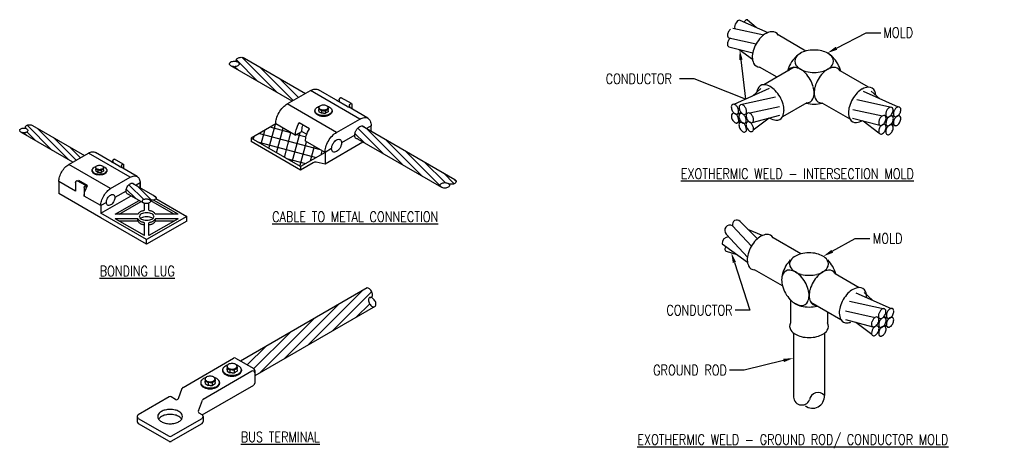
# Model space of a CAD drawing. Header units: inches. Extents: x 67.8 to 90.7, y 38.5 to 44.5.
# Tile 1 of 2: x 67.8 to 79.8, y 39 to 44.2. Entities that reach past the tile are written whole.
import ezdxf
from ezdxf import colors
from ezdxf.entities.mleader import LeaderData, LeaderLine
from ezdxf.math import Vec2, Vec3

# ---------------------------------------------------------------- set-up
doc = ezdxf.new("R2010")
doc.units = ezdxf.units.IN
doc.header["$MEASUREMENT"] = 0
for name, color, linetype in [('E-ANNO-TEXT', 2, 'Continuous'), ('E-DETL-GRPH', 3, 'Continuous'), ('E-DETL-PATT', 1, 'Continuous')]:
    doc.layers.add(name, color=color, linetype=linetype)
doc.styles.add('Annotative', font='romans.shx', dxfattribs={"width": 0.8, "height": 0.125})

# ---------------------------------------------------------------- blocks, each defined once
blk = doc.blocks.new('00E-DT02-01 - Copy_dwg__U3-509071-LPS_GROUNDING DETAILS 2')
for p, q in [((0.16324, 0.14918), (0.16546, 0.15747)), ((0.1659, 0.14764), (0.16816, 0.15607)), ((0.1579, 0.15226), (0.15817, 0.15326)), ((0.16003, 0.15434), (0.18081, 0.14877)), ((0.16057, 0.15072), (0.16181, 0.15537)), ((0.17124, 0.14456), (0.17393, 0.1546)), ((0.17286, 0.15398), (0.17599, 0.15315)), ((0.1593, 0.15146), (0.17948, 0.14605)), ((0.17391, 0.14302), (0.17617, 0.15145)), ((0.1775, 0.1449), (0.17884, 0.14991)), ((0.16926, 0.14571), (0.17584, 0.14394)), ((0.18114, 0.147), (0.18151, 0.14837))]:
    blk.add_line(p, q)
at = {"flags": 128}
blk.add_lwpolyline([(0.16857, 0.1461), (0.17083, 0.15453), (0.16368, 0.15644)], dxfattribs=at)

msp = doc.modelspace()

# ---------------------------------------------------------------- linework, layer by layer
at = {"layer": 'E-DETL-GRPH', "lineweight": -3}
for p, q in [((76.562, 44.187), (76.905, 44.035)), ((76.658, 44.191), (76.761, 44.099)), ((76.479, 44.088), (76.854, 44.005)), ((76.429, 43.97), (76.762, 43.896)), ((77.367, 43.81), (77.029, 44.005)), ((76.431, 43.863), (76.72, 43.788)), ((76.557, 43.83), (76.716, 43.711)), ((70.707, 43.441), (70.446, 43.702)), ((70.942, 43.305), (70.514, 43.734)), ((70.545, 43.724), (71.287, 43.296)), ((71.123, 43.201), (70.38, 43.63)), ((70.472, 43.577), (70.429, 43.62)), ((71.138, 43.209), (70.729, 43.618)), ((77.016, 43.493), (76.804, 43.615)), ((77.222, 43.612), (76.855, 43.401)), ((78.128, 43.371), (77.781, 43.571)), ((71.201, 43.246), (70.964, 43.482)), ((71.065, 43.167), (71.346, 43.329)), ((71.945, 42.984), (71.346, 43.329)), ((71.683, 43.202), (71.445, 43.339)), ((76.92, 43.353), (76.492, 43.162)), ((76.819, 43.354), (76.716, 43.262)), ((78.06, 43.322), (78.486, 43.132)), ((78.161, 43.323), (78.264, 43.231)), ((71.792, 43.137), (71.668, 43.208)), ((71.696, 43.217), (71.696, 43.192)), ((71.844, 43.171), (71.72, 43.243)), ((76.998, 43.251), (76.572, 43.157)), ((77.983, 43.22), (78.406, 43.127)), ((71.663, 42.821), (71.065, 43.167)), ((71.4, 43.085), (71.4, 43.075)), ((71.449, 43.117), (71.449, 43.124)), ((71.449, 43.117), (71.449, 43.104)), ((71.466, 43.094), (71.449, 43.104)), ((71.449, 43.104), (71.449, 43.098)), ((71.449, 43.085), (71.449, 43.098)), ((71.449, 43.085), (71.449, 43.072)), ((71.466, 43.063), (71.449, 43.072)), ((71.482, 43.085), (71.466, 43.094)), ((71.505, 43.085), (71.482, 43.085)), ((71.482, 43.085), (71.482, 43.053)), ((71.505, 43.085), (71.527, 43.085)), ((71.56, 43.104), (71.527, 43.085)), ((71.527, 43.085), (71.527, 43.053)), ((71.56, 43.072), (71.527, 43.053)), ((71.56, 43.117), (71.56, 43.124)), ((71.56, 43.117), (71.56, 43.104)), ((71.56, 43.104), (71.56, 43.098)), ((71.56, 43.085), (71.56, 43.098)), ((71.56, 43.085), (71.56, 43.072)), ((71.609, 43.085), (71.609, 43.075)), ((72.044, 42.993), (71.807, 43.13)), ((71.82, 43.146), (71.82, 43.123)), ((71.848, 43.162), (71.848, 43.107)), ((77.045, 43.132), (76.685, 43.053)), ((77.376, 43.181), (77.081, 43.01)), ((77.903, 42.981), (77.565, 43.176)), ((77.935, 43.101), (78.295, 43.022)), ((71.482, 43.053), (71.466, 43.063)), ((71.505, 43.053), (71.482, 43.053)), ((71.505, 43.053), (71.505, 43.053)), ((71.505, 43.053), (71.527, 43.053)), ((71.663, 42.821), (71.945, 42.984)), ((76.571, 42.961), (76.525, 42.934)), ((76.579, 43.063), (76.537, 43.044)), ((77.046, 43.026), (76.71, 42.939)), ((76.92, 42.993), (76.726, 42.847)), ((77.934, 42.995), (78.266, 42.909)), ((78.061, 42.962), (78.253, 42.817)), ((78.401, 43.032), (78.444, 43.013)), ((68.205, 42.607), (67.904, 42.909)), ((67.967, 42.906), (68.599, 42.541)), ((68.405, 42.492), (68.024, 42.873)), ((70.924, 42.924), (70.625, 42.751)), ((71.162, 42.786), (70.924, 42.924)), ((71.162, 42.786), (71.242, 42.832)), ((71.334, 42.865), (71.21, 42.937)), ((71.242, 42.832), (71.301, 42.798)), ((71.334, 42.865), (71.334, 42.865)), ((72.236, 42.558), (71.921, 42.873)), ((71.973, 42.9), (73.101, 42.248)), ((72.471, 42.423), (72.022, 42.871)), ((72.085, 42.902), (72.027, 42.869)), ((72.085, 42.832), (72.085, 42.902)), ((78.409, 42.93), (78.456, 42.903)), ((68.459, 42.461), (67.828, 42.825)), ((67.906, 42.78), (67.869, 42.817)), ((68.006, 42.722), (67.901, 42.827)), ((68.498, 42.483), (68.224, 42.758)), ((71.224, 42.405), (70.625, 42.751)), ((70.625, 42.751), (70.625, 42.71)), ((71.224, 42.364), (70.625, 42.71)), ((71.523, 42.578), (71.286, 42.715)), ((71.884, 42.786), (71.724, 42.694)), ((72.001, 42.694), (71.886, 42.808)), ((71.916, 42.743), (72.937, 42.154)), ((72.706, 42.287), (72.258, 42.735)), ((68.552, 42.514), (68.424, 42.642)), ((71.984, 42.704), (71.523, 42.437)), ((71.603, 42.624), (71.523, 42.578)), ((72.941, 42.151), (72.493, 42.6)), ((68.409, 42.432), (68.648, 42.57)), ((69.157, 42.276), (68.648, 42.57)), ((68.935, 42.461), (68.733, 42.578)), ((68.946, 42.475), (68.946, 42.453)), ((69.072, 42.436), (68.967, 42.496)), ((71.523, 42.578), (71.224, 42.405)), ((71.523, 42.578), (71.523, 42.437)), ((68.918, 42.138), (68.409, 42.432)), ((68.694, 42.362), (68.694, 42.354)), ((68.737, 42.389), (68.737, 42.395)), ((68.737, 42.389), (68.737, 42.378)), ((68.737, 42.378), (68.737, 42.374)), ((68.75, 42.37), (68.737, 42.378)), ((68.737, 42.362), (68.737, 42.374)), ((68.737, 42.362), (68.737, 42.351)), ((68.75, 42.343), (68.737, 42.351)), ((68.764, 42.362), (68.75, 42.37)), ((68.764, 42.362), (68.764, 42.335)), ((68.783, 42.362), (68.764, 42.362)), ((68.783, 42.362), (68.803, 42.362)), ((68.83, 42.378), (68.803, 42.362)), ((68.803, 42.362), (68.803, 42.335)), ((68.83, 42.351), (68.803, 42.335)), ((68.83, 42.389), (68.83, 42.395)), ((68.83, 42.389), (68.83, 42.378)), ((68.83, 42.378), (68.83, 42.374)), ((68.83, 42.362), (68.83, 42.374)), ((68.83, 42.362), (68.83, 42.351)), ((68.872, 42.362), (68.872, 42.354)), ((69.028, 42.406), (68.923, 42.467)), ((69.242, 42.284), (69.04, 42.401)), ((69.051, 42.414), (69.051, 42.394)), ((69.075, 42.428), (69.075, 42.381)), ((71.378, 42.453), (71.224, 42.364)), ((71.224, 42.405), (71.224, 42.364)), ((71.523, 42.437), (71.417, 42.459)), ((72.981, 42.211), (72.728, 42.464)), ((68.618, 42.174), (68.513, 42.234)), ((68.638, 42.176), (68.533, 42.236)), ((68.764, 42.335), (68.75, 42.343)), ((68.783, 42.335), (68.764, 42.335)), ((68.783, 42.335), (68.803, 42.335)), ((68.783, 42.335), (68.783, 42.335)), ((68.918, 42.138), (69.157, 42.276)), ((73.094, 42.197), (72.963, 42.328)), ((73.118, 42.223), (73.081, 42.26)), ((68.29, 42.225), (68.29, 42.077)), ((68.492, 42.108), (68.29, 42.225)), ((68.492, 42.213), (68.492, 42.108)), ((68.597, 42.152), (68.597, 42.047)), ((68.621, 42.144), (68.621, 42.166)), ((68.638, 42.176), (68.639, 42.175)), ((69.222, 42.02), (69.109, 42.133)), ((69.32, 42.007), (69.141, 42.185)), ((69.181, 42.205), (69.457, 42.046)), ((69.277, 42.207), (69.227, 42.178)), ((69.414, 41.997), (69.24, 42.171)), ((69.277, 42.147), (69.277, 42.207)), ((69.277, 42.207), (69.277, 42.15)), ((68.799, 41.784), (68.29, 42.077)), ((68.799, 41.931), (68.597, 42.047)), ((68.799, 41.84), (69.167, 42.052)), ((69.106, 42.108), (68.97, 42.03)), ((68.974, 41.827), (69.265, 41.995)), ((69.133, 42.071), (69.318, 41.965)), ((69.689, 41.827), (69.398, 41.995)), ((69.471, 42.024), (69.44, 42.055)), ((69.738, 41.827), (69.441, 41.999)), ((69.468, 42.016), (69.843, 41.799)), ((68.867, 41.97), (68.799, 41.931)), ((68.799, 41.931), (68.799, 41.84)), ((69.023, 41.827), (69.289, 41.981)), ((69.328, 41.875), (69.328, 41.96)), ((69.384, 41.875), (69.384, 41.963)), ((69.356, 41.518), (68.799, 41.84)), ((69.356, 41.462), (68.799, 41.784)), ((69.249, 41.827), (68.974, 41.827)), ((69.328, 41.567), (68.974, 41.771)), ((69.249, 41.771), (68.974, 41.771)), ((69.249, 41.743), (69.249, 41.771)), ((69.843, 41.799), (69.356, 41.518)), ((69.738, 41.771), (69.384, 41.567)), ((69.738, 41.827), (69.463, 41.827)), ((69.738, 41.771), (69.463, 41.771)), ((69.463, 41.743), (69.463, 41.771)), ((69.843, 41.743), (69.843, 41.799)), ((69.249, 41.743), (69.023, 41.743)), ((69.328, 41.567), (69.328, 41.724)), ((69.843, 41.743), (69.356, 41.462)), ((69.384, 41.567), (69.384, 41.724)), ((69.689, 41.743), (69.463, 41.743)), ((76.475, 41.686), (76.703, 41.437)), ((76.567, 41.74), (76.776, 41.527)), ((76.658, 41.647), (76.841, 41.569)), ((69.356, 41.462), (69.356, 41.518)), ((76.397, 41.586), (76.655, 41.303)), ((77.306, 41.346), (76.968, 41.541)), ((76.347, 41.468), (76.655, 41.243)), ((76.397, 41.379), (76.528, 41.336)), ((77.081, 40.956), (76.743, 41.151)), ((77.72, 41.107), (78.015, 40.936)), ((72.034, 40.931), (70.496, 40.043)), ((71.315, 40.235), (71.98, 40.9)), ((71.609, 40.404), (72.091, 40.886)), ((77.973, 40.872), (78.4, 40.683)), ((78.075, 40.874), (78.177, 40.782)), ((72.137, 40.71), (70.67, 39.863)), ((71.021, 40.065), (71.686, 40.73)), ((71.902, 40.574), (72.066, 40.737)), ((77.18, 40.785), (77.18, 40.506)), ((77.424, 40.758), (77.79, 40.546)), ((77.896, 40.77), (78.319, 40.677)), ((70.727, 39.895), (71.392, 40.561)), ((77.63, 40.639), (77.63, 40.506)), ((77.848, 40.652), (78.208, 40.573)), ((78.315, 40.583), (78.357, 40.564)), ((77.847, 40.546), (78.18, 40.46)), ((77.974, 40.513), (78.166, 40.368)), ((78.322, 40.481), (78.369, 40.454)), ((70.658, 39.95), (71.098, 40.391)), ((77.216, 40.383), (77.216, 39.624)), ((77.591, 40.382), (77.591, 39.624)), ((70.579, 39.996), (70.804, 40.221)), ((69.798, 39.723), (70.412, 40.078)), ((70.437, 40.078), (70.658, 39.95)), ((70.333, 39.97), (70.333, 39.978)), ((70.333, 39.97), (70.333, 39.956)), ((70.454, 39.97), (70.454, 39.978)), ((70.454, 39.97), (70.454, 39.956)), ((70.5, 40.041), (70.51, 40.051)), ((70.044, 39.581), (70.634, 39.922)), ((70.279, 39.936), (70.279, 39.925)), ((70.333, 39.956), (70.368, 39.936)), ((70.333, 39.956), (70.333, 39.95)), ((70.333, 39.936), (70.333, 39.95)), ((70.333, 39.936), (70.333, 39.921)), ((70.333, 39.921), (70.368, 39.901)), ((70.368, 39.936), (70.368, 39.901)), ((70.393, 39.936), (70.368, 39.936)), ((70.393, 39.901), (70.368, 39.901)), ((70.393, 39.936), (70.418, 39.936)), ((70.393, 39.901), (70.393, 39.9)), ((70.393, 39.901), (70.418, 39.901)), ((70.418, 39.936), (70.436, 39.946)), ((70.418, 39.936), (70.418, 39.901)), ((70.418, 39.901), (70.436, 39.911)), ((70.436, 39.946), (70.454, 39.956)), ((70.436, 39.911), (70.454, 39.921)), ((70.454, 39.956), (70.454, 39.95)), ((70.454, 39.936), (70.454, 39.95)), ((70.454, 39.936), (70.454, 39.921)), ((70.508, 39.936), (70.508, 39.925)), ((70.67, 39.929), (70.67, 39.773)), ((70.013, 39.782), (70.013, 39.771)), ((70.03, 39.389), (70.658, 39.751)), ((70.067, 39.817), (70.067, 39.824)), ((70.067, 39.817), (70.067, 39.802)), ((70.067, 39.802), (70.067, 39.796)), ((70.067, 39.802), (70.102, 39.782)), ((70.067, 39.782), (70.067, 39.796)), ((70.067, 39.782), (70.067, 39.768)), ((70.067, 39.768), (70.102, 39.747)), ((70.102, 39.782), (70.102, 39.747)), ((70.127, 39.782), (70.102, 39.782)), ((70.127, 39.747), (70.102, 39.747)), ((70.127, 39.782), (70.152, 39.782)), ((70.127, 39.747), (70.152, 39.747)), ((70.127, 39.747), (70.127, 39.746)), ((70.152, 39.782), (70.17, 39.792)), ((70.152, 39.782), (70.152, 39.747)), ((70.152, 39.747), (70.17, 39.757)), ((70.17, 39.792), (70.187, 39.802)), ((70.17, 39.757), (70.187, 39.768)), ((70.187, 39.817), (70.187, 39.824)), ((70.187, 39.817), (70.187, 39.802)), ((70.187, 39.802), (70.187, 39.796)), ((70.187, 39.782), (70.187, 39.796)), ((70.187, 39.782), (70.187, 39.768)), ((70.242, 39.782), (70.242, 39.771)), ((69.629, 39.606), (69.252, 39.389)), ((69.706, 39.576), (69.653, 39.606)), ((69.741, 39.589), (69.788, 39.711)), ((69.985, 39.439), (70.034, 39.569)), ((69.24, 39.368), (69.24, 39.306)), ((70.03, 39.389), (69.995, 39.409)), ((70.043, 39.368), (70.043, 39.306)), ((69.252, 39.346), (69.629, 39.129)), ((69.252, 39.285), (69.629, 39.067)), ((69.653, 39.129), (70.03, 39.346)), ((69.653, 39.067), (70.03, 39.285))]:
    msp.add_line(p, q, dxfattribs=at)
at = {"layer": 'E-DETL-GRPH', "lineweight": -3, "flags": 128}
for points in [[(70.421, 43.687, -0.058752), (70.445, 43.684, -0.072341), (70.462, 43.677, -0.106617), (70.476, 43.665, -0.156851), (70.479, 43.653, -0.156851), (70.476, 43.642, -0.106617), (70.462, 43.63, -0.072341), (70.445, 43.622, -0.058752), (70.421, 43.62, -0.058752), (70.398, 43.622, -0.072341), (70.38, 43.63, -0.106617), (70.367, 43.642, -0.156851), (70.363, 43.653, -0.156851), (70.367, 43.665, -0.106617), (70.38, 43.677, -0.072341), (70.398, 43.684, -0.058752)], [(71.505, 43.156, -0.058752), (71.527, 43.153, -0.072341), (71.544, 43.146, -0.106617), (71.556, 43.135, -0.156851), (71.56, 43.124, -0.156851), (71.556, 43.113, -0.106617), (71.544, 43.101, -0.072341), (71.527, 43.095, -0.058752), (71.505, 43.092, -0.058752), (71.482, 43.095, -0.072341), (71.466, 43.101, -0.106617), (71.453, 43.113, -0.156851), (71.449, 43.124, -0.156851), (71.453, 43.135, -0.106617), (71.466, 43.146, -0.072341), (71.482, 43.153, -0.058752)], [(67.863, 42.874, -0.058752), (67.882, 42.871, -0.072341), (67.898, 42.865, -0.106617), (67.909, 42.855, -0.156851), (67.912, 42.845, -0.156851), (67.909, 42.835, -0.106617), (67.898, 42.825, -0.072341), (67.882, 42.819, -0.058752), (67.863, 42.817, -0.058752), (67.843, 42.819, -0.072341), (67.828, 42.825, -0.106617), (67.817, 42.835, -0.156851), (67.813, 42.845, -0.156851), (67.817, 42.855, -0.106617), (67.828, 42.865, -0.072341), (67.843, 42.871, -0.058752)], [(71.706, 42.634, -0.058752), (71.686, 42.606, -0.072341), (71.663, 42.589, -0.106617), (71.638, 42.581, -0.156851), (71.62, 42.584, -0.156851), (71.608, 42.598, -0.106617), (71.603, 42.624, -0.072341), (71.607, 42.652, -0.058752), (71.62, 42.684, -0.058752), (71.641, 42.712, -0.072341), (71.663, 42.729, -0.106617), (71.689, 42.737, -0.156851), (71.706, 42.733, -0.156851), (71.719, 42.72, -0.106617), (71.724, 42.694, -0.072341), (71.72, 42.666, -0.058752)], [(68.783, 42.422, -0.058752), (68.802, 42.42, -0.072341), (68.816, 42.414, -0.106617), (68.827, 42.405, -0.156851), (68.83, 42.395, -0.156851), (68.827, 42.386, -0.106617), (68.816, 42.376, -0.072341), (68.802, 42.371, -0.058752), (68.783, 42.368, -0.058752), (68.765, 42.371, -0.072341), (68.75, 42.376, -0.106617), (68.74, 42.386, -0.156851), (68.737, 42.395, -0.156851), (68.74, 42.405, -0.106617), (68.75, 42.414, -0.072341), (68.765, 42.42, -0.058752)], [(72.978, 42.211, -0.058752), (73.001, 42.208, -0.072341), (73.019, 42.201, -0.106617), (73.032, 42.189, -0.156851), (73.036, 42.177, -0.156851), (73.032, 42.166, -0.106617), (73.019, 42.154, -0.072341), (73.001, 42.147, -0.058752), (72.978, 42.144, -0.058752), (72.954, 42.147, -0.072341), (72.937, 42.154, -0.106617), (72.923, 42.166, -0.156851), (72.92, 42.177, -0.156851), (72.923, 42.189, -0.106617), (72.937, 42.201, -0.072341), (72.954, 42.208, -0.058752)], [(68.955, 41.979, -0.058752), (68.937, 41.955, -0.072341), (68.918, 41.94, -0.106617), (68.897, 41.933, -0.156851), (68.882, 41.937, -0.156851), (68.871, 41.948, -0.106617), (68.867, 41.97, -0.072341), (68.87, 41.994, -0.058752), (68.882, 42.021, -0.058752), (68.899, 42.045, -0.072341), (68.918, 42.06, -0.106617), (68.94, 42.067, -0.156851), (68.955, 42.063, -0.156851), (68.965, 42.052, -0.106617), (68.97, 42.03, -0.072341), (68.967, 42.006, -0.058752)], [(69.352, 42.014, -0.058752), (69.372, 42.011, -0.072341), (69.387, 42.005, -0.106617), (69.399, 41.995, -0.156851), (69.402, 41.985, -0.156851), (69.399, 41.975, -0.106617), (69.387, 41.965, -0.072341), (69.372, 41.959, -0.058752), (69.352, 41.957, -0.058752), (69.333, 41.959, -0.072341), (69.318, 41.965, -0.106617), (69.306, 41.975, -0.156851), (69.303, 41.985, -0.156851), (69.306, 41.995, -0.106617), (69.318, 42.005, -0.072341), (69.333, 42.011, -0.058752)], [(69.356, 41.749, -0.058752), (69.322, 41.754, -0.072341), (69.295, 41.764, -0.106617), (69.276, 41.782, -0.156851), (69.27, 41.799, -0.156851), (69.276, 41.817, -0.106617), (69.295, 41.834, -0.072341), (69.322, 41.845, -0.058752), (69.356, 41.849, -0.058752), (69.391, 41.845, -0.072341), (69.417, 41.834, -0.106617), (69.437, 41.817, -0.156851), (69.442, 41.799, -0.156851), (69.437, 41.782, -0.106617), (69.417, 41.764, -0.072341), (69.391, 41.754, -0.058752)], [(70.393, 40.013, 0.058752), (70.369, 40.01, 0.072341), (70.351, 40.003, 0.106617), (70.337, 39.99, 0.156851), (70.333, 39.978, 0.156851), (70.337, 39.966, 0.106617), (70.351, 39.954, 0.072341), (70.369, 39.946, 0.058752), (70.393, 39.943, 0.058752), (70.418, 39.946, 0.072341), (70.436, 39.954, 0.106617), (70.45, 39.966, 0.156851), (70.454, 39.978, 0.156851), (70.45, 39.99, 0.106617), (70.436, 40.003, 0.072341), (70.418, 40.01, 0.058752)], [(70.127, 39.859, 0.058752), (70.103, 39.856, 0.072341), (70.085, 39.849, 0.106617), (70.071, 39.837, 0.156851), (70.067, 39.824, 0.156851), (70.071, 39.812, 0.106617), (70.085, 39.8, 0.072341), (70.103, 39.792, 0.058752), (70.127, 39.79, 0.058752), (70.151, 39.792, 0.072341), (70.17, 39.8, 0.106617), (70.183, 39.812, 0.156851), (70.187, 39.824, 0.156851), (70.183, 39.837, 0.106617), (70.17, 39.849, 0.072341), (70.151, 39.856, 0.058752)], [(69.641, 39.455, 0.058752), (69.581, 39.447, 0.072341), (69.535, 39.429, 0.106617), (69.5, 39.398, 0.156851), (69.49, 39.368, 0.156851), (69.5, 39.337, 0.106617), (69.535, 39.306, 0.072341), (69.581, 39.288, 0.058752), (69.641, 39.281, 0.058752), (69.702, 39.288, 0.072341), (69.748, 39.306, 0.106617), (69.782, 39.337, 0.156851), (69.792, 39.368, 0.156851), (69.782, 39.398, 0.106617), (69.748, 39.429, 0.072341), (69.702, 39.447, 0.058752)]]:
    msp.add_lwpolyline(points, format="xyb", close=True, dxfattribs=at)
for points in [[(70.462, 43.677, -0.106617), (70.449, 43.689, -0.156851), (70.445, 43.701, -0.156851), (70.449, 43.712, -0.106617), (70.462, 43.724, -0.072341), (70.48, 43.731, -0.058752), (70.503, 43.734)], [(70.503, 43.734, -0.058752), (70.527, 43.731, -0.072341), (70.545, 43.724)], [(71.346, 43.329, -0.106617), (71.404, 43.348, -0.156851), (71.445, 43.339)], [(71.668, 43.208, -0.05845), (71.683, 43.202, -0.059488), (71.696, 43.192)], [(71.696, 43.217, -0.072341), (71.697, 43.224, -0.058752), (71.7, 43.231, -0.058752), (71.705, 43.238, -0.072341), (71.71, 43.242, -0.106617), (71.716, 43.244, -0.156851), (71.72, 43.243, -0.095107), (71.722, 43.241)], [(70.924, 42.924, -0.072341), (70.933, 42.988, -0.058752), (70.965, 43.062, -0.058752), (71.013, 43.127, -0.072341), (71.065, 43.167)], [(71.553, 43.139, -0.058566), (71.579, 43.128, -0.106617), (71.602, 43.106, -0.156851), (71.609, 43.085, -0.156851), (71.602, 43.064, -0.106617), (71.579, 43.042, -0.072341), (71.547, 43.03, -0.058752), (71.505, 43.025, -0.058752), (71.463, 43.03, -0.072341), (71.431, 43.042, -0.106617), (71.407, 43.064, -0.156851), (71.4, 43.085, -0.156851), (71.407, 43.106, -0.106617), (71.431, 43.128, -0.058566), (71.456, 43.139)], [(71.609, 43.075, -0.156851), (71.602, 43.054, -0.106617), (71.579, 43.033, -0.072341), (71.547, 43.02, -0.058752), (71.505, 43.015, -0.058752), (71.463, 43.02, -0.072341), (71.431, 43.033, -0.106617), (71.407, 43.054, -0.156851), (71.4, 43.075)], [(71.792, 43.137, -0.05845), (71.807, 43.13)], [(71.82, 43.146, -0.072341), (71.821, 43.153, -0.058752), (71.824, 43.16, -0.058752), (71.829, 43.166, -0.072341), (71.834, 43.17, -0.106617), (71.84, 43.172, -0.156851), (71.844, 43.171, -0.156851), (71.847, 43.168, -0.106617), (71.848, 43.162)], [(71.945, 42.984, -0.106617), (72.003, 43.002, -0.156851), (72.044, 42.993, -0.156851), (72.072, 42.962, -0.106617), (72.085, 42.902)], [(67.898, 42.865, -0.106617), (67.886, 42.876, -0.156851), (67.883, 42.886, -0.156851), (67.886, 42.896, -0.106617), (67.898, 42.906, -0.072341), (67.913, 42.912, -0.058752), (67.932, 42.914)], [(67.932, 42.914, -0.058752), (67.952, 42.912, -0.072341), (67.967, 42.906)], [(71.162, 42.786, -0.072341), (71.171, 42.851, -0.069037), (71.211, 42.937)], [(71.242, 42.832, -0.072341), (71.251, 42.897, -0.010569), (71.256, 42.911)], [(71.286, 42.715, -0.072341), (71.295, 42.779, -0.069037), (71.334, 42.865)], [(71.916, 42.743, -0.131652), (71.902, 42.747, -0.156851), (71.889, 42.76, -0.106617), (71.884, 42.786, -0.072341), (71.888, 42.814, -0.058752), (71.902, 42.846, -0.058752), (71.922, 42.874, -0.072341), (71.945, 42.892, -0.106617), (71.97, 42.9, -0.156851), (71.988, 42.896, -0.131652), (71.999, 42.885)], [(71.523, 42.578, -0.072341), (71.532, 42.642, -0.058752), (71.564, 42.716, -0.058752), (71.612, 42.781, -0.072341), (71.663, 42.821)], [(68.648, 42.57, -0.106617), (68.698, 42.586, -0.156851), (68.733, 42.578)], [(68.946, 42.475, -0.072341), (68.947, 42.48, -0.058752), (68.95, 42.487, -0.058752), (68.954, 42.492, -0.072341), (68.958, 42.496, -0.106617), (68.963, 42.497, -0.156851), (68.967, 42.496, -0.095107), (68.968, 42.495)], [(68.29, 42.225, -0.072341), (68.298, 42.28, -0.058752), (68.325, 42.343, -0.058752), (68.366, 42.398, -0.072341), (68.409, 42.432)], [(68.824, 42.408, -0.058566), (68.846, 42.399, -0.106617), (68.866, 42.38, -0.156851), (68.872, 42.362, -0.156851), (68.866, 42.345, -0.106617), (68.846, 42.326, -0.072341), (68.819, 42.315, -0.058752), (68.783, 42.311, -0.058752), (68.748, 42.315, -0.072341), (68.72, 42.326, -0.106617), (68.7, 42.345, -0.156851), (68.694, 42.362, -0.156851), (68.7, 42.38, -0.106617), (68.72, 42.399, -0.058566), (68.742, 42.408)], [(68.872, 42.354, -0.156851), (68.866, 42.336, -0.106617), (68.846, 42.318, -0.072341), (68.819, 42.307, -0.058752), (68.783, 42.303, -0.058752), (68.748, 42.307, -0.072341), (68.72, 42.318, -0.106617), (68.7, 42.336, -0.156851), (68.694, 42.354)], [(68.923, 42.467, -0.05845), (68.935, 42.461, -0.059488), (68.946, 42.453)], [(69.028, 42.406, -0.05845), (69.04, 42.401)], [(69.051, 42.414, -0.072341), (69.052, 42.42, -0.058752), (69.055, 42.426, -0.058752), (69.059, 42.431, -0.072341), (69.063, 42.435, -0.106617), (69.068, 42.436, -0.156851), (69.072, 42.436, -0.156851), (69.074, 42.433, -0.106617), (69.075, 42.428)], [(68.492, 42.213, -0.072341), (68.493, 42.218, -0.058752), (68.496, 42.224, -0.058752), (68.5, 42.23, -0.072341), (68.504, 42.233, -0.106617), (68.509, 42.235, -0.156851), (68.513, 42.234, -0.095107), (68.514, 42.233)], [(68.527, 42.226, -0.010653), (68.533, 42.236)], [(69.157, 42.276, -0.106617), (69.207, 42.292, -0.156851), (69.242, 42.284, -0.156851), (69.266, 42.258, -0.106617), (69.277, 42.207)], [(73.101, 42.248, -0.106617), (73.114, 42.236, -0.156851), (73.118, 42.225, -0.156851), (73.114, 42.213, -0.106617), (73.101, 42.201, -0.072341), (73.083, 42.194, -0.058752), (73.06, 42.191, -0.058752), (73.037, 42.194, -0.072341), (73.019, 42.201)], [(68.597, 42.047, -0.072341), (68.605, 42.102, -0.069037), (68.639, 42.175)], [(68.597, 42.152, -0.072341), (68.598, 42.158, -0.058752), (68.601, 42.164, -0.058752), (68.605, 42.169, -0.072341), (68.609, 42.173, -0.106617), (68.614, 42.174, -0.156851), (68.618, 42.174, -0.156851), (68.62, 42.171, -0.106617), (68.621, 42.166)], [(68.799, 41.931, -0.072341), (68.807, 41.986, -0.058752), (68.834, 42.049, -0.058752), (68.875, 42.104, -0.072341), (68.918, 42.138)], [(69.133, 42.071, -0.131652), (69.121, 42.075, -0.156851), (69.11, 42.086, -0.106617), (69.106, 42.108, -0.072341), (69.109, 42.132, -0.058752), (69.121, 42.159, -0.058752), (69.138, 42.183, -0.072341), (69.157, 42.198, -0.106617), (69.179, 42.205, -0.156851), (69.194, 42.201, -0.131652), (69.203, 42.192)], [(69.457, 42.046, -0.106617), (69.468, 42.035, -0.156851), (69.472, 42.025, -0.156851), (69.468, 42.015, -0.106617), (69.457, 42.005, -0.072341), (69.442, 41.999, -0.058752), (69.422, 41.997, -0.058752), (69.402, 41.999, -0.072341), (69.387, 42.005)], [(69.249, 41.827, -0.028836), (69.253, 41.833, -0.106617), (69.281, 41.859, -0.072341), (69.315, 41.872, -0.018745), (69.328, 41.875)], [(69.384, 41.875, -0.018745), (69.397, 41.872, -0.072341), (69.431, 41.859, -0.106617), (69.459, 41.833, -0.028836), (69.463, 41.827)], [(69.328, 41.724, -0.018745), (69.315, 41.726, -0.072341), (69.281, 41.74, -0.106617), (69.253, 41.765, -0.028836), (69.249, 41.771)], [(69.282, 41.774, -0.0673), (69.295, 41.785, -0.072341), (69.322, 41.795, -0.058752), (69.356, 41.799, -0.058752), (69.391, 41.795, -0.072341), (69.417, 41.785, -0.0673), (69.43, 41.774)], [(69.463, 41.771, -0.028836), (69.459, 41.765, -0.106617), (69.431, 41.74, -0.072341), (69.397, 41.726, -0.018745), (69.384, 41.724)], [(69.328, 41.695, -0.018745), (69.315, 41.698, -0.072341), (69.281, 41.712, -0.106617), (69.253, 41.737, -0.028836), (69.249, 41.743)], [(69.463, 41.743, -0.028836), (69.459, 41.737, -0.106617), (69.431, 41.712, -0.072341), (69.397, 41.698, -0.018745), (69.384, 41.695)], [(72.087, 40.892, 0.058752), (72.072, 40.913, 0.072341), (72.055, 40.926, 0.106617), (72.037, 40.932, 0.017461), (72.035, 40.932)], [(72.129, 40.776, 0.058752), (72.114, 40.796, 0.072341), (72.097, 40.81, 0.106617), (72.078, 40.816, 0.156851), (72.065, 40.813, 0.156851), (72.056, 40.803, 0.106617), (72.052, 40.783, 0.072341), (72.055, 40.762, 0.058752), (72.065, 40.739, 0.058752), (72.081, 40.718, 0.072341), (72.097, 40.705, 0.106617), (72.116, 40.699)], [(72.072, 40.815, 0.009438), (72.074, 40.815, 0.156851), (72.087, 40.818, 0.156851), (72.097, 40.828, 0.106617), (72.101, 40.847, 0.072341), (72.098, 40.868, 0.058752), (72.087, 40.892)], [(72.138, 40.712, 0.106617), (72.142, 40.731, 0.072341), (72.139, 40.752, 0.058752), (72.129, 40.776)], [(70.341, 39.995, 0.058566), (70.313, 39.982, 0.106617), (70.286, 39.959, 0.156851), (70.279, 39.936, 0.156851), (70.286, 39.913, 0.106617), (70.313, 39.889, 0.072341), (70.348, 39.875, 0.058752), (70.393, 39.87, 0.058752), (70.439, 39.875, 0.072341), (70.474, 39.889, 0.106617), (70.5, 39.913, 0.156851), (70.508, 39.936, 0.156851), (70.5, 39.959, 0.106617), (70.474, 39.982, 0.058566), (70.446, 39.995)], [(70.074, 39.841, 0.058566), (70.046, 39.829, 0.106617), (70.02, 39.805, 0.156851), (70.013, 39.782, 0.156851), (70.02, 39.759, 0.106617), (70.046, 39.735, 0.072341), (70.081, 39.721, 0.058752), (70.127, 39.716, 0.058752), (70.173, 39.721, 0.072341), (70.208, 39.735, 0.106617), (70.234, 39.759, 0.156851), (70.242, 39.782, 0.156851), (70.234, 39.805, 0.106617), (70.208, 39.829, 0.058566), (70.18, 39.841)], [(70.279, 39.925, 0.156851), (70.286, 39.902, 0.106617), (70.313, 39.878, 0.072341), (70.348, 39.864, 0.058752), (70.393, 39.859, 0.058752), (70.439, 39.864, 0.072341), (70.474, 39.878, 0.106617), (70.5, 39.902, 0.156851), (70.508, 39.925)], [(70.013, 39.771, 0.156851), (70.02, 39.748, 0.106617), (70.046, 39.724, 0.072341), (70.081, 39.711, 0.058752), (70.127, 39.705, 0.058752), (70.173, 39.711, 0.072341), (70.208, 39.724, 0.106617), (70.234, 39.748, 0.156851), (70.242, 39.771)], [(69.641, 39.393, 0.058752), (69.581, 39.386, 0.072341), (69.535, 39.368, 0.10558), (69.501, 39.337)], [(69.782, 39.337, 0.10558), (69.748, 39.368, 0.072341), (69.702, 39.386, 0.058752), (69.641, 39.393)]]:
    msp.add_lwpolyline(points, format="xyb", dxfattribs=at)
at = {"layer": 'E-DETL-GRPH', "lineweight": -3}
for centre, radius, start, end in [((76.583, 44.104), 0.083, 142.8931, 195.1069), ((76.578, 44.118), 0.0709, 102.7438, 149.5531), ((76.665, 44.13), 0.0609, 95.8639, 146.1361), ((76.547, 43.984), 0.136, 151.9574, 172.0426), ((76.511, 44.002), 0.0963, 128.1582, 150.8781), ((76.968, 43.874), 0.172, 95.6571, 120), ((76.959, 43.964), 0.0817, 30, 95.6571), ((76.445, 43.999), 0.0328, 172.0426, 242.0614), ((76.547, 43.878), 0.136, 151.9574, 172.0426), ((76.511, 43.896), 0.0963, 128.1582, 150.8781), ((77.116, 43.695), 0.408, 136.5505, 163.4495), ((77.016, 43.79), 0.27, 120, 136.5505), ((76.444, 43.893), 0.0328, 172.0426, 245.9574), ((76.984, 43.734), 0.27, 163.4495, 180), ((77.434, 43.549), 0.27, 104.2957, 136.5505), ((77.466, 43.414), 0.408, 76.5505, 103.4495), ((77.498, 43.549), 0.27, 43.4495, 76.5505), ((76.887, 43.734), 0.172, 180, 204.3429), ((77.534, 43.454), 0.408, 136.5505, 164.0111), ((77.312, 43.686), 0.0817, 144.3429, 215.6571), ((77.385, 43.633), 0.172, 120, 144.3429), ((77.547, 43.633), 0.172, 35.6571, 60), ((77.62, 43.686), 0.0817, 324.3429, 35.6571), ((77.398, 43.454), 0.408, 15.9889, 43.4495), ((76.804, 43.697), 0.0817, 204.3429, 270), ((77.222, 43.53), 0.0817, 84.3429, 150), ((77.213, 43.44), 0.172, 60, 84.3429), ((77.385, 43.739), 0.172, 215.6571, 240), ((77.164, 43.356), 0.27, 43.4495, 60), ((77.434, 43.823), 0.27, 240, 256.5505), ((77.466, 43.957), 0.408, 256.5505, 283.4495), ((77.498, 43.823), 0.27, 283.4495, 300), ((77.768, 43.356), 0.27, 120, 136.5505), ((77.547, 43.739), 0.172, 300, 324.3429), ((77.719, 43.44), 0.172, 95.6571, 120), ((77.71, 43.53), 0.0817, 30, 95.6571), ((77.064, 43.261), 0.408, 16.5505, 43.4495), ((77.868, 43.261), 0.408, 136.5505, 163.4495), ((76.938, 43.281), 0.172, 155.6571, 171.0817), ((76.855, 43.319), 0.0817, 90, 155.6571), ((76.846, 43.229), 0.172, 60, 86.9183), ((76.798, 43.144), 0.27, 43.4495, 60), ((76.698, 43.049), 0.408, 16.5505, 43.4495), ((77.196, 43.3), 0.27, 0, 16.5505), ((77.736, 43.3), 0.27, 163.4495, 180), ((78.185, 43.115), 0.27, 120, 136.5505), ((78.137, 43.199), 0.172, 93.0817, 120), ((78.128, 43.289), 0.0817, 24.3429, 90), ((78.045, 43.252), 0.172, 7.4292, 24.3429), ((77.376, 43.263), 0.0817, 270, 335.6571), ((77.294, 43.3), 0.172, 335.6571, 0), ((77.638, 43.3), 0.172, 180, 204.3429), ((77.556, 43.263), 0.0817, 204.3429, 270), ((78.286, 43.02), 0.408, 136.5505, 163.4495), ((76.49, 43.133), 0.0307, 92.4021, 182.4021), ((76.574, 43.136), 0.115, 182.4021, 206.4021), ((76.553, 43.126), 0.0919, 206.4021, 235.8014), ((76.479, 43.108), 0.0561, 36.7129, 80.0914), ((76.521, 43.07), 0.0279, 225.633, 5.1712), ((76.407, 43.048), 0.15, 24.2096, 38.7091), ((76.449, 43.077), 0.0996, 357.6537, 19.1506), ((76.585, 43.129), 0.0307, 92.4021, 182.4021), ((76.669, 43.133), 0.115, 182.4021, 206.4021), ((76.649, 43.123), 0.0919, 206.4021, 235.8014), ((76.574, 43.105), 0.0561, 36.7129, 80.0914), ((76.616, 43.067), 0.0279, 225.633, 5.1712), ((76.502, 43.045), 0.15, 24.2096, 38.7091), ((76.545, 43.073), 0.0996, 357.6537, 19.1506), ((76.927, 43.089), 0.172, 333.0817, 0), ((76.83, 43.089), 0.27, 0, 16.5505), ((77.466, 43.572), 0.408, 255.9889, 284.0111), ((78.153, 43.059), 0.27, 163.4495, 180), ((78.435, 43.042), 0.0996, 160.8494, 182.3463), ((78.477, 43.013), 0.15, 141.2909, 155.7904), ((78.406, 43.073), 0.0561, 99.9086, 143.2871), ((78.395, 43.098), 0.0307, 357.5979, 87.5979), ((78.311, 43.102), 0.115, 333.5979, 357.5979), ((78.53, 43.045), 0.0996, 160.8494, 182.3463), ((78.573, 43.017), 0.15, 141.2909, 155.7904), ((78.501, 43.077), 0.0561, 99.9086, 143.2871), ((78.49, 43.101), 0.0307, 357.5979, 87.5979), ((78.406, 43.105), 0.115, 333.5979, 357.5979), ((76.491, 43.025), 0.0307, 92.4021, 182.4021), ((76.575, 43.028), 0.115, 182.4021, 206.4021), ((76.554, 43.018), 0.0919, 206.4021, 235.8014), ((76.48, 43), 0.0561, 36.7129, 80.0914), ((76.522, 42.962), 0.0279, 225.633, 5.1712), ((76.408, 42.94), 0.15, 24.2096, 38.7091), ((76.45, 42.969), 0.0996, 357.6537, 19.1506), ((76.582, 43.021), 0.0307, 92.4021, 182.4021), ((76.666, 43.025), 0.115, 182.4021, 206.4021), ((76.646, 43.015), 0.0919, 206.4021, 235.8014), ((76.571, 42.997), 0.0561, 36.7129, 80.0914), ((76.613, 42.959), 0.0279, 225.633, 5.1712), ((76.499, 42.937), 0.15, 24.2096, 38.7091), ((76.542, 42.965), 0.0996, 357.6537, 19.1506), ((76.669, 42.921), 0.0307, 92.4021, 182.4021), ((76.67, 43.028), 0.0307, 92.4021, 182.4021), ((76.754, 43.032), 0.115, 182.4021, 206.4021), ((76.733, 43.022), 0.0919, 206.4021, 235.8014), ((76.658, 42.896), 0.0561, 36.7129, 80.0914), ((76.659, 43.004), 0.0561, 36.7129, 80.0914), ((76.701, 42.966), 0.0279, 225.633, 5.1712), ((76.587, 42.944), 0.15, 24.2096, 38.7091), ((76.63, 42.972), 0.0996, 357.6537, 19.1506), ((77.019, 43.141), 0.172, 237.9661, 264.3429), ((77.01, 43.051), 0.0817, 264.3429, 330), ((78.056, 43.059), 0.172, 180, 206.9183), ((77.973, 43.022), 0.0817, 210, 275.6572), ((77.964, 43.112), 0.172, 275.6571, 301.054), ((78.35, 42.941), 0.0996, 160.8494, 182.3463), ((78.393, 42.912), 0.15, 141.2909, 155.7904), ((78.321, 42.972), 0.0561, 99.9086, 143.2871), ((78.246, 42.99), 0.0919, 304.1986, 333.5979), ((78.31, 42.997), 0.0307, 357.5979, 87.5979), ((78.226, 43.001), 0.115, 333.5979, 357.5979), ((78.363, 43.035), 0.0279, 174.8288, 314.367), ((78.438, 42.934), 0.0996, 160.8494, 182.3463), ((78.48, 42.906), 0.15, 141.2909, 155.7904), ((78.409, 42.966), 0.0561, 99.9086, 143.2871), ((78.331, 43.091), 0.0919, 304.1986, 333.5979), ((78.398, 42.99), 0.0307, 357.5979, 87.5979), ((78.314, 42.994), 0.115, 333.5979, 357.5979), ((78.529, 42.938), 0.0996, 160.8494, 182.3463), ((78.459, 43.039), 0.0279, 174.8288, 314.367), ((78.572, 42.909), 0.15, 141.2909, 155.7904), ((78.5, 42.969), 0.0561, 99.9086, 143.2871), ((78.426, 43.095), 0.0919, 304.1986, 333.5979), ((78.489, 42.993), 0.0307, 357.5979, 87.5979), ((78.405, 42.997), 0.115, 333.5979, 357.5979), ((76.583, 42.915), 0.0307, 92.4021, 182.4021), ((76.667, 42.918), 0.115, 182.4021, 206.4021), ((76.647, 42.908), 0.0919, 206.4021, 235.8014), ((76.572, 42.89), 0.0561, 36.7129, 80.0914), ((76.615, 42.852), 0.0279, 225.633, 5.1712), ((76.501, 42.83), 0.15, 24.2096, 38.7091), ((76.543, 42.859), 0.0996, 357.6537, 19.1506), ((76.753, 42.924), 0.115, 182.4021, 206.4021), ((76.733, 42.914), 0.0919, 206.4021, 235.8014), ((76.701, 42.858), 0.0279, 225.633, 5.1712), ((76.586, 42.836), 0.15, 24.2096, 38.7091), ((76.629, 42.865), 0.0996, 357.6537, 19.1506), ((78.278, 42.934), 0.0279, 174.8288, 314.367), ((78.351, 42.834), 0.0996, 160.8494, 182.3463), ((78.279, 42.827), 0.0279, 174.8288, 314.367), ((78.393, 42.805), 0.15, 141.2909, 155.7904), ((78.321, 42.865), 0.0561, 99.9086, 143.2871), ((78.247, 42.883), 0.0919, 304.1986, 333.5979), ((78.31, 42.89), 0.0307, 357.5979, 87.5979), ((78.227, 42.893), 0.115, 333.5979, 357.5979), ((78.437, 42.828), 0.0996, 160.8494, 182.3463), ((78.366, 42.928), 0.0279, 174.8288, 314.367), ((78.479, 42.799), 0.15, 141.2909, 155.7904), ((78.407, 42.859), 0.0561, 99.9086, 143.2871), ((78.333, 42.877), 0.0919, 304.1986, 333.5979), ((78.334, 42.984), 0.0919, 304.1986, 333.5979), ((78.396, 42.884), 0.0307, 357.5979, 87.5979), ((78.313, 42.887), 0.115, 333.5979, 357.5979), ((78.458, 42.931), 0.0279, 174.8288, 314.367), ((78.426, 42.987), 0.0919, 304.1986, 333.5979), ((78.365, 42.821), 0.0279, 174.8288, 314.367), ((71.406, 42.404), 0.0562, 78.1891, 120), ((76.528, 41.702), 0.0548, 44.494, 196.3609), ((76.444, 41.63), 0.0647, 61.276, 222.4232), ((76.429, 41.468), 0.0824, 90, 180), ((76.955, 41.325), 0.27, 120, 136.5505), ((76.906, 41.41), 0.172, 95.6571, 120), ((76.897, 41.5), 0.0817, 30, 95.6571), ((76.404, 41.402), 0.0238, 88.1335, 251.8665), ((77.055, 41.231), 0.408, 136.5505, 163.4495), ((76.923, 41.27), 0.27, 163.4495, 180), ((77.324, 41.169), 0.172, 120, 144.3429), ((77.373, 41.084), 0.27, 103.4495, 120), ((77.405, 40.95), 0.408, 76.5505, 104.011), ((77.437, 41.084), 0.27, 60, 76.5505), ((77.486, 41.169), 0.172, 35.6571, 60), ((76.826, 41.27), 0.172, 180, 204.3429), ((76.743, 41.233), 0.0817, 204.3429, 270), ((77.473, 40.99), 0.408, 136.5505, 163.4495), ((77.25, 41.222), 0.0817, 144.3429, 215.6571), ((77.324, 41.274), 0.172, 215.6571, 240), ((77.486, 41.274), 0.172, 300, 324.3429), ((77.559, 41.222), 0.0817, 324.3429, 35.6571), ((77.337, 40.99), 0.408, 15.9889, 43.4495), ((77.341, 41.029), 0.27, 163.4495, 196.5505), ((77.243, 41.029), 0.172, 155.6571, 180), ((77.161, 41.066), 0.0817, 84.3429, 155.6571), ((77.152, 40.976), 0.172, 60, 84.3429), ((77.373, 41.359), 0.27, 240, 256.5505), ((77.103, 40.891), 0.27, 43.4495, 60), ((77.003, 40.797), 0.408, 16.5505, 43.4495), ((77.405, 41.493), 0.408, 256.5505, 283.4495), ((77.807, 40.797), 0.408, 136.5505, 163.4495), ((77.437, 41.359), 0.27, 283.4495, 300), ((77.707, 40.891), 0.27, 120, 136.5505), ((77.658, 40.976), 0.172, 95.6571, 120), ((77.649, 41.066), 0.0817, 30, 95.6571), ((77.473, 41.068), 0.408, 195.9889, 223.4495), ((78.024, 40.764), 0.172, 93.0817, 120), ((78.015, 40.855), 0.0817, 24.3429, 90), ((77.232, 40.836), 0.172, 335.6571, 0), ((77.135, 40.836), 0.27, 0, 16.5505), ((77.675, 40.836), 0.27, 163.4495, 180), ((77.577, 40.836), 0.172, 180, 204.3429), ((78.173, 40.585), 0.408, 136.5505, 163.4495), ((78.073, 40.68), 0.27, 120, 136.5505), ((77.933, 40.817), 0.172, 358.861, 24.3429), ((77.373, 40.973), 0.27, 224.2957, 256.5505), ((77.324, 40.889), 0.172, 240, 264.3429), ((77.315, 40.799), 0.0817, 264.3429, 335.6571), ((77.405, 41.107), 0.408, 256.5505, 284.0111), ((77.495, 40.799), 0.0817, 204.3429, 270), ((78.041, 40.624), 0.27, 163.4495, 180), ((78.319, 40.624), 0.0561, 99.9086, 143.2871), ((78.308, 40.649), 0.0307, 357.5979, 87.5979), ((78.414, 40.627), 0.0561, 99.9086, 143.2871), ((78.403, 40.652), 0.0307, 357.5979, 87.5979), ((77.944, 40.624), 0.172, 180, 206.9183), ((78.306, 40.463), 0.15, 141.2909, 155.7904), ((78.234, 40.523), 0.0561, 99.9086, 143.2871), ((78.223, 40.548), 0.0307, 357.5979, 87.5979), ((78.348, 40.593), 0.0996, 160.8494, 182.3463), ((78.276, 40.586), 0.0279, 174.8288, 314.367), ((78.391, 40.564), 0.15, 141.2909, 155.7904), ((78.322, 40.516), 0.0561, 99.9086, 143.2871), ((78.244, 40.642), 0.0919, 304.1986, 333.5979), ((78.311, 40.541), 0.0307, 357.5979, 87.5979), ((78.224, 40.652), 0.115, 333.5979, 357.5979), ((78.444, 40.596), 0.0996, 160.8494, 182.3463), ((78.372, 40.589), 0.0279, 174.8288, 314.367), ((78.486, 40.567), 0.15, 141.2909, 155.7904), ((78.413, 40.519), 0.0561, 99.9086, 143.2871), ((78.34, 40.645), 0.0919, 304.1986, 333.5979), ((78.402, 40.544), 0.0307, 357.5979, 87.5979), ((78.319, 40.655), 0.115, 333.5979, 357.5979), ((77.25, 40.465), 0.0817, 150, 215.6571), ((77.559, 40.465), 0.0817, 324.3429, 30), ((77.861, 40.587), 0.0817, 210, 275.6572), ((77.852, 40.677), 0.172, 275.6571, 291.0817), ((78.263, 40.492), 0.0996, 160.8494, 182.3463), ((78.192, 40.485), 0.0279, 174.8288, 314.367), ((78.307, 40.355), 0.15, 141.2909, 155.7904), ((78.235, 40.416), 0.0561, 99.9086, 143.2871), ((78.16, 40.541), 0.0919, 304.1986, 333.5979), ((78.224, 40.44), 0.0307, 357.5979, 87.5979), ((78.139, 40.551), 0.115, 333.5979, 357.5979), ((78.14, 40.444), 0.115, 333.5979, 357.5979), ((78.351, 40.485), 0.0996, 160.8494, 182.3463), ((78.279, 40.478), 0.0279, 174.8288, 314.367), ((78.392, 40.35), 0.15, 141.2909, 155.7904), ((78.394, 40.456), 0.15, 141.2909, 155.7904), ((78.32, 40.41), 0.0561, 99.9086, 143.2871), ((78.247, 40.534), 0.0919, 304.1986, 333.5979), ((78.31, 40.434), 0.0307, 357.5979, 87.5979), ((78.227, 40.544), 0.115, 333.5979, 357.5979), ((78.443, 40.488), 0.0996, 160.8494, 182.3463), ((78.371, 40.481), 0.0279, 174.8288, 314.367), ((78.485, 40.459), 0.15, 141.2909, 155.7904), ((78.339, 40.537), 0.0919, 304.1986, 333.5979), ((78.318, 40.548), 0.115, 333.5979, 357.5979), ((77.324, 40.518), 0.172, 215.6571, 240), ((77.373, 40.602), 0.27, 240, 256.5505), ((77.405, 40.736), 0.408, 256.5505, 283.4495), ((77.437, 40.602), 0.27, 283.4495, 300), ((77.486, 40.518), 0.172, 300, 324.3429), ((78.264, 40.384), 0.0996, 160.8494, 182.3463), ((78.192, 40.378), 0.0279, 174.8288, 314.367), ((78.16, 40.434), 0.0919, 304.1986, 333.5979), ((78.35, 40.378), 0.0996, 160.8494, 182.3463), ((78.278, 40.372), 0.0279, 174.8288, 314.367), ((78.246, 40.428), 0.0919, 304.1986, 333.5979), ((78.226, 40.438), 0.115, 333.5979, 357.5979), ((70.425, 40.056), 0.0246, 60, 120), ((70.646, 39.9), 0.0246, 0, 120), ((70.646, 39.929), 0.0246, 0, 60), ((69.811, 39.702), 0.0246, 120, 159.2795), ((70.646, 39.773), 0.0246, 300, 0), ((69.641, 39.585), 0.0246, 60, 120), ((77.316, 39.609), 0.101, 171.4887, 337.9594), ((77.446, 39.614), 0.145, 231.8688, 4.1649), ((77.514, 39.554), 0.105, 41.9922, 170.7251), ((69.718, 39.597), 0.0246, 240, 339.2795), ((70.057, 39.56), 0.0246, 120, 159.2795), ((69.264, 39.368), 0.0246, 120, 240), ((70.008, 39.43), 0.0246, 159.2795, 240), ((70.018, 39.368), 0.0246, 300, 60), ((69.264, 39.306), 0.0246, 180, 240), ((70.018, 39.306), 0.0246, 300, 0), ((69.641, 39.15), 0.0246, 240, 300), ((69.641, 39.15), 0.0246, 240, 300), ((69.641, 39.088), 0.0246, 240, 300)]:
    msp.add_arc(centre, radius, start, end, dxfattribs=at)

# ---------------------------------------------------------------- block references
at = {"layer": 'E-DETL-PATT', "color": 8, "lineweight": -3, "xscale": 35.41926029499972, "yscale": 35.41926029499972, "zscale": 35.41926029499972}
msp.add_blockref('00E-DT02-01 - Copy_dwg__U3-509071-LPS_GROUNDING DETAILS 2', (65.059, 37.343), dxfattribs=at)

# ---------------------------------------------------------------- texts
at = {"layer": 'E-ANNO-TEXT', "lineweight": -3, "char_height": 0.125, "attachment_point": 1, "line_spacing_factor": 0.938532, "style": 'Annotative'}
for s, insert, width in [('{\\LEXOTHERMIC WELD - INTERSECTION MOLD}', (75.846, 42.381), 3.74107), ('\\LBONDING LUG', (68.785, 41.199), 1.22618), ('\\LBUS TERMINAL', (70.5, 39.182), 1.29786), ('{\\LEXOTHERMIC WELD - GROUND ROD/ CONDUCTOR MOLD}', (75.317, 39.15), 4.60276)]:
    msp.add_mtext(s, dxfattribs=dict(at, insert=insert, width=width))
at = {"layer": 'E-ANNO-TEXT', "lineweight": -3, "insert": (70.881, 41.859), "char_height": 0.125, "width": 2.42098, "attachment_point": 1, "style": 'Annotative'}
msp.add_mtext('{\\LCABLE TO METAL CONNECTION}', dxfattribs=at)

# ---------------------------------------------------------------- leaders
at = {"layer": 'E-ANNO-TEXT', "lineweight": -3}
ml = msp.add_multileader_mtext('Standard', dxfattribs=at)
ml.set_content('MOLD', color=256, style='Annotative')
ml.set_leader_properties(color=1, linetype='ByLayer', lineweight=-1)
ml.build(insert=Vec2(0, 0))
ml.multileader.update_dxf_attribs({"text_right_attachment_type": 3, "dogleg_length": 0.179, "arrow_head_size": 0.125})
ctx = ml.context
ctx.base_point, ctx.char_height, ctx.arrow_head_size, ctx.landing_gap_size, ctx.plane_origin = Vec3(78.277, 44.033), 0.125, 0.125, 0.0312, Vec3(78.098, 44.033)
ctx.right_attachment = 3
notes = []
notes.append((ctx, [(0, (1, 1, 0), (78.098, 44.033), (1, 0), 0.179, [(0, [(77.627, 43.786)], 0, [])])]))
ctx.mtext.insert, ctx.mtext.flow_direction = Vec3(78.308, 44.096), 5
ml = msp.add_multileader_mtext('Standard', dxfattribs=at)
ml.set_content('CONDUCTOR', color=256, style='Annotative')
ml.set_leader_properties(color=1, linetype='ByLayer', lineweight=-1)
ml.build(insert=Vec2(0, 0))
ml.multileader.update_dxf_attribs({"text_right_attachment_type": 3, "dogleg_length": 0.178, "arrow_head_size": 0.125})
ctx = ml.context
ctx.base_point, ctx.char_height, ctx.arrow_head_size, ctx.landing_gap_size, ctx.plane_origin = Vec3(74.901, 43.472), 0.125, 0.125, 0.0312, Vec3(76.126, 43.472)
ctx.right_attachment = 3
notes.append((ctx, [(0, (1, 1, 0), (76.009, 43.472), (-1, 0), 0.178, [(1, [(76.562, 43.827), (76.631, 43.224)], 0, [])])]))
ctx.mtext.insert, ctx.mtext.flow_direction = Vec3(74.933, 43.535), 5
ml = msp.add_multileader_mtext('Standard', dxfattribs=at)
ml.set_content('MOLD', color=256, style='Annotative')
ml.set_leader_properties(color=1, linetype='ByLayer', lineweight=-1)
ml.build(insert=Vec2(0, 0))
ml.multileader.update_dxf_attribs({"text_right_attachment_type": 3, "dogleg_length": 0.178, "arrow_head_size": 0.125})
ctx = ml.context
ctx.base_point, ctx.char_height, ctx.arrow_head_size, ctx.landing_gap_size, ctx.plane_origin = Vec3(78.141, 41.533), 0.125, 0.125, 0.0312, Vec3(77.963, 41.533)
ctx.right_attachment, ctx.text_align_type = 3, 2
notes.append((ctx, [(0, (1, 1, 0), (77.963, 41.533), (1, 0), 0.178, [(0, [(77.577, 41.315)], 0, [])])]))
ctx.mtext.insert, ctx.mtext.alignment, ctx.mtext.flow_direction = Vec3(78.539, 41.595), 3, 5
ml = msp.add_multileader_mtext('Standard', dxfattribs=at)
ml.set_content('CONDUCTOR', color=256, style='Annotative')
ml.set_leader_properties(color=1, linetype='ByLayer', lineweight=-1)
ml.build(insert=Vec2(0, 0))
ml.multileader.update_dxf_attribs({"text_right_attachment_type": 3, "dogleg_length": 0.178, "arrow_head_size": 0.125})
ctx = ml.context
ctx.base_point, ctx.char_height, ctx.arrow_head_size, ctx.landing_gap_size, ctx.plane_origin = Vec3(75.578, 40.661), 0.125, 0.125, 0.0312, Vec3(76.544, 40.751)
ctx.right_attachment, ctx.text_align_type = 3, 2
notes.append((ctx, [(1, (1, 1, 0), (76.686, 40.661), (-1, 0), 0.178, [(0, [(76.459, 41.359)], 0, [])])]))
ctx.mtext.insert, ctx.mtext.alignment, ctx.mtext.flow_direction = Vec3(76.476, 40.723), 3, 5
ml = msp.add_multileader_mtext('Standard', dxfattribs=at)
ml.set_content('GROUND ROD', color=256, style='Annotative')
ml.set_leader_properties(color=1, linetype='ByLayer', lineweight=-1)
ml.build(insert=Vec2(0, 0))
ml.multileader.update_dxf_attribs({"text_right_attachment_type": 3, "dogleg_length": 0.178, "arrow_head_size": 0.125})
ctx = ml.context
ctx.base_point, ctx.char_height, ctx.arrow_head_size, ctx.landing_gap_size, ctx.plane_origin = Vec3(75.384, 39.932), 0.125, 0.125, 0.0312, Vec3(76.733, 39.932)
ctx.right_attachment, ctx.text_align_type = 3, 2
notes.append((ctx, [(0, (1, 1, 0), (76.615, 39.932), (-1, 0), 0.178, [(0, [(77.216, 40.079)], 0, [])])]))
ctx.mtext.insert, ctx.mtext.alignment, ctx.mtext.flow_direction = Vec3(76.406, 39.995), 3, 5
for ctx, leaders in notes:
    for number, flags, end, landing, length, lines in leaders:
        leader = LeaderData()
        leader.index, (leader.has_last_leader_line, leader.has_dogleg_vector, leader.attachment_direction) = number, flags
        leader.last_leader_point, leader.dogleg_vector, leader.dogleg_length = Vec3(end), Vec3(landing), length
        for number, points, colour, breaks in lines:
            line = LeaderLine()
            line.index, line.vertices, line.color, line.breaks = number, Vec3.list(points), colors.encode_raw_color(colour), breaks
            leader.lines.append(line)
        ctx.leaders.append(leader)

doc.saveas('drawing.dxf')
